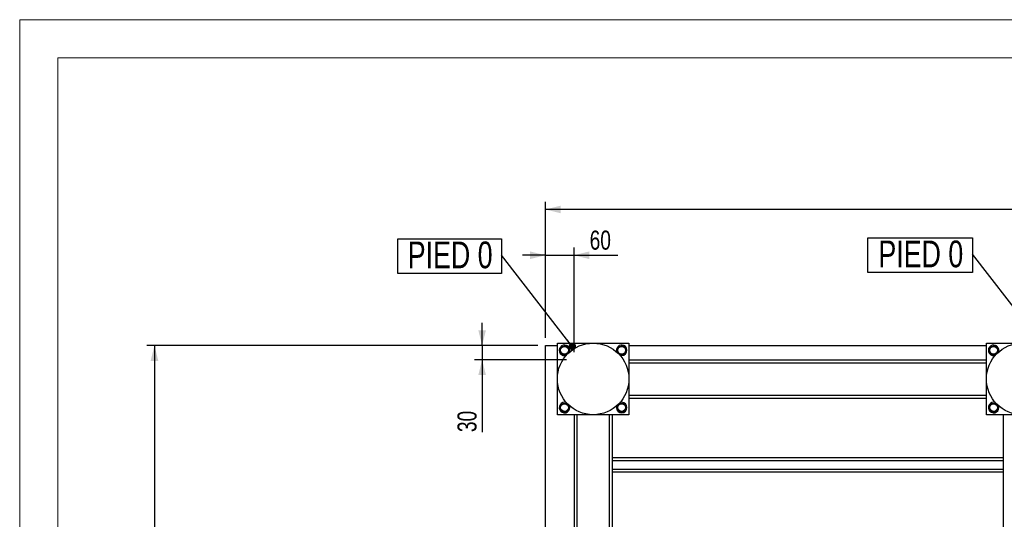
# Model space of a CAD drawing. Header units: millimetres. Extents: x 0 to 841, y 0 to 594.
# Tile 13 of 107: x 0 to 129, y 529 to 594. Entities that reach past the tile are written whole.
import ezdxf

# ---------------------------------------------------------------- set-up
doc = ezdxf.new("R2010")
doc.units = ezdxf.units.MM
doc.layers.add('COTES', color=1, linetype='Continuous')
doc.layers.add('NOTES', color=6, linetype='Continuous')
doc.layers.add('TRAIT-FORT', color=4, linetype='Continuous', lineweight=25)
doc.styles.add('SLDTEXTSTYLE0', font='TXT', dxfattribs={"width": 0.75})
doc.dimstyles.new('SLDDIMSTYLE0', dxfattribs={"dimtxt": 2.5, "dimasz": 2, "dimexe": 0, "dimexo": 0.0625, "dimtad": 1, "dimlfac": 16, "dimrnd": 1e-09, "dimzin": 12, "dimdsep": 46, "dimtxsty": 'SLDTEXTSTYLE0', "dimsah": 1, "dimcen": 0.09, "dimadec": 0, "dimazin": 3, "dimtfac": 1, "dimtofl": 0, "dimtmove": 0, "dimatfit": 3, "dimfxl": 1, "dimfrac": 2, "dimtolj": 1, "dimtzin": 12, "dimarcsym": 0})
doc.dimstyles.new('SLDDIMSTYLE1', dxfattribs={"dimtxt": 0.18, "dimasz": 1, "dimexe": 0, "dimexo": 0.0625, "dimgap": 0, "dimtad": 0, "dimtih": 1, "dimtoh": 1, "dimdec": 0, "dimrnd": 1e-09, "dimzin": 0, "dimdsep": 46, "dimtxsty": 'Standard', "dimblk1": 'DOT', "dimblk2": 'DOT', "dimsah": 1, "dimcen": 0.09, "dimadec": 0, "dimazin": 0, "dimtfac": 1, "dimtdec": 0, "dimtofl": 0, "dimtmove": 0, "dimatfit": 3, "dimldrblk": 'DOT', "dimfxl": 1, "dimfrac": 2, "dimtolj": 1, "dimtzin": 0, "dimarcsym": 0})
doc.dimstyles.new('SLDDIMSTYLE2', dxfattribs={"dimtxt": 2.5, "dimasz": 2, "dimexe": 0, "dimexo": 0.0625, "dimtad": 1, "dimlfac": 16, "dimrnd": 1e-09, "dimzin": 12, "dimdsep": 46, "dimtxsty": 'SLDTEXTSTYLE0', "dimsah": 1, "dimcen": 0.09, "dimadec": 0, "dimazin": 3, "dimtfac": 1, "dimtmove": 0, "dimatfit": 0, "dimfxl": 1, "dimfrac": 2, "dimtolj": 1, "dimtzin": 12, "dimarcsym": 0})

# ---------------------------------------------------------------- blocks, each defined once
blk = doc.blocks.new('_D_17')
at = {"layer": 'COTES', "color": 1, "transparency": 16777216}
for p, q in [((68.92, 552.29), (68.92, 570.13)), ((298.3, 539.48), (298.3, 570.13)), ((298.3, 569.13), (68.92, 569.13))]:
    blk.add_line(p, q, dxfattribs=at)
for points in [[(68.92, 569.13), (70.92, 568.63), (70.92, 569.63)], [(298.3, 569.13), (296.3, 569.63), (296.3, 568.63)]]:
    blk.add_solid(points, dxfattribs=at)
at = {"layer": 'COTES', "color": 1, "transparency": 16777216, "insert": (179.92, 572.36), "char_height": 2.5, "attachment_point": 1, "style": 'SLDTEXTSTYLE0'}
blk.add_mtext('3670', dxfattribs=at)
blk = doc.blocks.new('_D_19')
at = {"layer": 'COTES', "color": 1, "transparency": 16777216}
for p, q in [((68.92, 552.29), (68.92, 564.13)), ((72.67, 550.42), (72.67, 564.13)), ((68.92, 563.13), (65.92, 563.13)), ((68.92, 563.13), (72.67, 563.13)), ((72.67, 563.13), (78.41, 563.13))]:
    blk.add_line(p, q, dxfattribs=at)
for points in [[(68.92, 563.13), (66.92, 563.63), (66.92, 562.63)], [(72.67, 563.13), (74.67, 562.63), (74.67, 563.63)]]:
    blk.add_solid(points, dxfattribs=at)
at = {"layer": 'COTES', "color": 1, "transparency": 16777216, "insert": (74.72, 566.36), "char_height": 2.5, "attachment_point": 1, "style": 'SLDTEXTSTYLE0'}
blk.add_mtext('60', dxfattribs=at)
blk = doc.blocks.new('_D_20')
at = {"layer": 'COTES', "color": 1, "transparency": 16777216}
for p, q in [((60.62, 551.29), (60.62, 554.29)), ((67.92, 551.29), (59.62, 551.29)), ((60.62, 551.29), (60.62, 549.42)), ((71.67, 549.42), (59.62, 549.42)), ((60.62, 549.42), (60.62, 539.95))]:
    blk.add_line(p, q, dxfattribs=at)
for points in [[(60.62, 551.29), (61.12, 553.29), (60.12, 553.29)], [(60.62, 549.42), (60.12, 547.42), (61.12, 547.42)]]:
    blk.add_solid(points, dxfattribs=at)
at = {"layer": 'COTES', "color": 1, "transparency": 16777216, "insert": (57.39, 539.95), "char_height": 2.5, "attachment_point": 1, "rotation": 90, "style": 'SLDTEXTSTYLE0'}
blk.add_mtext('30', dxfattribs=at)
blk = doc.blocks.new('_D_21')
at = {"layer": 'COTES', "color": 1, "transparency": 16777216}
for p, q in [((67.92, 551.29), (16.67, 551.29)), ((17.67, 551.29), (17.67, 380.17)), ((67.92, 380.17), (16.67, 380.17))]:
    blk.add_line(p, q, dxfattribs=at)
for points in [[(17.67, 551.29), (17.17, 549.29), (18.17, 549.29)], [(17.67, 380.17), (18.17, 382.17), (17.17, 382.17)]]:
    blk.add_solid(points, dxfattribs=at)
at = {"layer": 'COTES', "color": 1, "transparency": 16777216, "insert": (14.45, 462.03), "char_height": 2.5, "attachment_point": 1, "rotation": 90, "style": 'SLDTEXTSTYLE0'}
blk.add_mtext('2738', dxfattribs=at)
blk = doc.blocks.new('SW_NOTE_22')
at = {"layer": 'NOTES', "color": 0}
for p, q in [((-13.58, -2.4), (-13.58, 2.13)), ((-13.58, 2.13), (0, 2.13)), ((0, 2.13), (0, -2.4)), ((0, -2.4), (-13.58, -2.4))]:
    blk.add_line(p, q, dxfattribs=at)
at = {"layer": 'NOTES', "color": 0, "insert": (-6.71, 1.78), "char_height": 3.5, "attachment_point": 2, "style": 'SLDTEXTSTYLE0'}
blk.add_mtext('PIED 0', dxfattribs=at)
blk = doc.blocks.new('_Dot')
at = {"color": 0, "linetype": 'ByBlock', "lineweight": -2}
blk.add_line((-0.5, 0), (-1, 0), dxfattribs=at)
at = {"color": 0, "linetype": 'ByBlock', "const_width": 0.5}
blk.add_lwpolyline([(-0.25, 0, 1), (0.25, 0, 1)], format="xyb", close=True, dxfattribs=at)
blk = doc.blocks.new('SW_NOTE_23')
at = {"layer": 'NOTES', "color": 0}
for p, q in [((-13.71, -2.4), (-13.71, 2.13)), ((-13.71, 2.13), (0, 2.13)), ((0, 2.13), (0, -2.4)), ((0, -2.4), (-13.71, -2.4))]:
    blk.add_line(p, q, dxfattribs=at)
at = {"layer": 'NOTES', "color": 0, "insert": (-6.77, 1.78), "char_height": 3.5, "attachment_point": 2, "style": 'SLDTEXTSTYLE0'}
blk.add_mtext('PIED 0', dxfattribs=at)

msp = doc.modelspace()

# ---------------------------------------------------------------- linework, layer by layer
at = {"color": 7, "linetype": 'Continuous', "lineweight": 18}
for p, q in [((841, 594), (0, 594)), ((0, 594), (0, 0)), ((5, 589), (5, 5)), ((836, 589), (5, 589))]:
    msp.add_line(p, q, dxfattribs=at)
at = {"layer": 'TRAIT-FORT', "color": 4, "linetype": 'Continuous', "lineweight": 25}
for p, q in [((68.92216, 448.47899), (68.92216, 551.29149)), ((68.92216, 551.29149), (70.48466, 551.29149)), ((70.48466, 542.22899), (70.48466, 551.60399)), ((70.48466, 551.60399), (79.85966, 551.60399)), ((79.85966, 551.60399), (79.85966, 542.22899)), ((79.85966, 551.29149), (126.73466, 551.29149)), ((126.73466, 542.22899), (126.73466, 551.60399)), ((126.73466, 551.60399), (136.10966, 551.60399)), ((79.85966, 549.41649), (126.73466, 549.41649)), ((79.85966, 549.04149), (126.73466, 549.04149)), ((79.85966, 544.79149), (126.73466, 544.79149)), ((79.85966, 544.41649), (126.73466, 544.41649)), ((79.85966, 542.22899), (70.48466, 542.22899)), ((72.67216, 542.22899), (72.67216, 499.72899)), ((73.04716, 542.22899), (73.04716, 499.72899)), ((77.29716, 542.22899), (77.29716, 499.72899)), ((77.67216, 542.22899), (77.67216, 514.41649)), ((136.10966, 542.22899), (126.73466, 542.22899)), ((128.92216, 542.22899), (128.92216, 514.41649)), ((77.67216, 536.60399), (128.92216, 536.60399)), ((77.67216, 536.22899), (128.92216, 536.22899)), ((77.67216, 535.10399), (128.92216, 535.10399)), ((77.67216, 534.72899), (128.92216, 534.72899))]:
    msp.add_line(p, q, dxfattribs=at)
for centre, radius in [((75.17216, 546.91649), 4.6875), ((71.42216, 550.66649), 0.50469), ((78.92216, 550.66649), 0.50469), ((131.42216, 546.91649), 4.6875), ((127.67216, 550.66649), 0.50469), ((71.42216, 543.16649), 0.50469), ((78.92216, 543.16649), 0.50469), ((127.67216, 543.16649), 0.50469)]:
    msp.add_circle(centre, radius, dxfattribs=at)
for centre, start, end in [((71.42216, 550.66649), 67.4773264, 290.9511654), ((71.42216, 550.66649), 337.4365778, 67.4773264), ((78.92216, 550.66649), 67.4773264, 200.2859261), ((78.92216, 550.66649), 249.7140773, 67.4773264), ((127.67216, 550.66649), 67.4773264, 292.3848335), ((127.67216, 550.66649), 336.9576967, 67.4773264), ((71.42216, 543.16649), 69.662342, 20.3376654), ((78.92216, 543.16649), 159.7555078, 67.4773264), ((78.92216, 543.16649), 67.4773264, 110.2445044), ((127.67216, 543.16649), 69.6955561, 20.3044443)]:
    msp.add_arc(centre, 0.6875, start, end, dxfattribs=at)
for points, knots in [([(71.05218, 551.1558), (71.12963, 551.16544), (71.25772, 551.18138), (71.44351, 551.2045), (71.5685, 551.22005), (71.64039, 551.229), (71.66092, 551.23156)], [0, 0, 0, 0, 0.385549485, 0.637641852, 0.896546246, 1, 1, 1, 1]), ([(71.05218, 551.1558), (71.12963, 551.16544), (71.25772, 551.18138), (71.44351, 551.2045), (71.5685, 551.22005), (71.64039, 551.229), (71.66092, 551.23156)], [0, 0, 0, 0, 0.385549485, 0.637641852, 0.896546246, 1, 1, 1, 1]), ([(72.03089, 550.74225), (71.99878, 550.78472), (71.93386, 550.87058), (71.83768, 550.99778), (71.74573, 551.11939), (71.68936, 551.19394), (71.66092, 551.23156)], [0, 0, 0, 0, 0.264604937, 0.534947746, 0.765343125, 1, 1, 1, 1]), ([(72.03089, 550.74225), (71.99878, 550.78472), (71.93386, 550.87058), (71.83768, 550.99778), (71.74573, 551.11939), (71.68936, 551.19394), (71.66092, 551.23156)], [0, 0, 0, 0, 0.264604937, 0.534947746, 0.765343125, 1, 1, 1, 1]), ([(78.55218, 551.1558), (78.62963, 551.16544), (78.75772, 551.18138), (78.94351, 551.2045), (79.0685, 551.22005), (79.14039, 551.229), (79.16092, 551.23156)], [0, 0, 0, 0, 0.385549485, 0.637641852, 0.896546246, 1, 1, 1, 1]), ([(78.55218, 551.1558), (78.62963, 551.16544), (78.75772, 551.18138), (78.94351, 551.2045), (79.0685, 551.22005), (79.14039, 551.229), (79.16092, 551.23156)], [0, 0, 0, 0, 0.385549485, 0.637641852, 0.896546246, 1, 1, 1, 1]), ([(79.53089, 550.74225), (79.49878, 550.78472), (79.43386, 550.87058), (79.33768, 550.99778), (79.24573, 551.11939), (79.18936, 551.19394), (79.16092, 551.23156)], [0, 0, 0, 0, 0.264604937, 0.534947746, 0.765343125, 1, 1, 1, 1]), ([(79.53089, 550.74225), (79.49878, 550.78472), (79.43386, 550.87058), (79.33768, 550.99778), (79.24573, 551.11939), (79.18936, 551.19394), (79.16092, 551.23156)], [0, 0, 0, 0, 0.264604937, 0.534947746, 0.765343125, 1, 1, 1, 1]), ([(127.30218, 551.1558), (127.37963, 551.16544), (127.50772, 551.18138), (127.69351, 551.2045), (127.8185, 551.22005), (127.89039, 551.229), (127.91092, 551.23156)], [0, 0, 0, 0, 0.385549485, 0.637641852, 0.896546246, 1, 1, 1, 1]), ([(127.30218, 551.1558), (127.37963, 551.16544), (127.50772, 551.18138), (127.69351, 551.2045), (127.8185, 551.22005), (127.89039, 551.229), (127.91092, 551.23156)], [0, 0, 0, 0, 0.385549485, 0.637641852, 0.896546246, 1, 1, 1, 1]), ([(128.28089, 550.74225), (128.24878, 550.78472), (128.18386, 550.87058), (128.08768, 550.99778), (127.99573, 551.11939), (127.93936, 551.19394), (127.91092, 551.23156)], [0, 0, 0, 0, 0.264604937, 0.534947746, 0.765343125, 1, 1, 1, 1]), ([(128.28089, 550.74225), (128.24878, 550.78472), (128.18386, 550.87058), (128.08768, 550.99778), (127.99573, 551.11939), (127.93936, 551.19394), (127.91092, 551.23156)], [0, 0, 0, 0, 0.264604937, 0.534947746, 0.765343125, 1, 1, 1, 1]), ([(70.81342, 550.59074), (70.83414, 550.63978), (70.87604, 550.73893), (70.93811, 550.88584), (70.99745, 551.02627), (71.03382, 551.11236), (71.05218, 551.1558)], [0, 0, 0, 0, 0.264604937, 0.534947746, 0.765343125, 1, 1, 1, 1]), ([(70.81342, 550.59074), (70.83414, 550.63978), (70.87604, 550.73893), (70.93811, 550.88584), (70.99745, 551.02627), (71.03382, 551.11236), (71.05218, 551.1558)], [0, 0, 0, 0, 0.264604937, 0.534947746, 0.765343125, 1, 1, 1, 1]), ([(70.81342, 550.59074), (70.84553, 550.54827), (70.91045, 550.46241), (71.00663, 550.3352), (71.09858, 550.2136), (71.15495, 550.13905), (71.18339, 550.10143)], [0, 0, 0, 0, 0.264604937, 0.534947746, 0.765343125, 1, 1, 1, 1]), ([(70.81342, 550.59074), (70.84553, 550.54827), (70.91045, 550.46241), (71.00663, 550.3352), (71.09858, 550.2136), (71.15495, 550.13905), (71.18339, 550.10143)], [0, 0, 0, 0, 0.264604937, 0.534947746, 0.765343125, 1, 1, 1, 1]), ([(71.18339, 550.10143), (71.26084, 550.11107), (71.38894, 550.12701), (71.57472, 550.15013), (71.69972, 550.16569), (71.77161, 550.17463), (71.79213, 550.17719)], [0, 0, 0, 0, 0.385549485, 0.637641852, 0.896546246, 1, 1, 1, 1]), ([(71.18339, 550.10143), (71.26084, 550.11107), (71.38894, 550.12701), (71.57472, 550.15013), (71.69972, 550.16569), (71.77161, 550.17463), (71.79213, 550.17719)], [0, 0, 0, 0, 0.385549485, 0.637641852, 0.896546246, 1, 1, 1, 1]), ([(72.03089, 550.74225), (72.01017, 550.69321), (71.96828, 550.59406), (71.9062, 550.44715), (71.84686, 550.30672), (71.81049, 550.22063), (71.79213, 550.17719)], [0, 0, 0, 0, 0.2646049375, 0.5349477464, 0.7653431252, 1, 1, 1, 1]), ([(72.03089, 550.74225), (72.01017, 550.69321), (71.96828, 550.59406), (71.9062, 550.44715), (71.84686, 550.30672), (71.81049, 550.22063), (71.79213, 550.17719)], [0, 0, 0, 0, 0.2646049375, 0.5349477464, 0.7653431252, 1, 1, 1, 1]), ([(78.31342, 550.59074), (78.33414, 550.63978), (78.37604, 550.73893), (78.43811, 550.88584), (78.49745, 551.02627), (78.53382, 551.11236), (78.55218, 551.1558)], [0, 0, 0, 0, 0.264604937, 0.534947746, 0.765343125, 1, 1, 1, 1]), ([(78.31342, 550.59074), (78.33414, 550.63978), (78.37604, 550.73893), (78.43811, 550.88584), (78.49745, 551.02627), (78.53382, 551.11236), (78.55218, 551.1558)], [0, 0, 0, 0, 0.264604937, 0.534947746, 0.765343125, 1, 1, 1, 1]), ([(78.31342, 550.59074), (78.34553, 550.54827), (78.41045, 550.46241), (78.50663, 550.3352), (78.59858, 550.2136), (78.65495, 550.13905), (78.68339, 550.10143)], [0, 0, 0, 0, 0.264604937, 0.534947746, 0.765343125, 1, 1, 1, 1]), ([(78.31342, 550.59074), (78.34553, 550.54827), (78.41045, 550.46241), (78.50663, 550.3352), (78.59858, 550.2136), (78.65495, 550.13905), (78.68339, 550.10143)], [0, 0, 0, 0, 0.264604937, 0.534947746, 0.765343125, 1, 1, 1, 1]), ([(78.68339, 550.10143), (78.76084, 550.11107), (78.88894, 550.12701), (79.07472, 550.15013), (79.19972, 550.16569), (79.27161, 550.17463), (79.29213, 550.17719)], [0, 0, 0, 0, 0.385549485, 0.637641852, 0.896546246, 1, 1, 1, 1]), ([(78.68339, 550.10143), (78.76084, 550.11107), (78.88894, 550.12701), (79.07472, 550.15013), (79.19972, 550.16569), (79.27161, 550.17463), (79.29213, 550.17719)], [0, 0, 0, 0, 0.385549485, 0.637641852, 0.896546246, 1, 1, 1, 1]), ([(79.53089, 550.74225), (79.51017, 550.69321), (79.46828, 550.59406), (79.4062, 550.44715), (79.34686, 550.30672), (79.31049, 550.22063), (79.29213, 550.17719)], [0, 0, 0, 0, 0.2646049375, 0.5349477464, 0.7653431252, 1, 1, 1, 1]), ([(79.53089, 550.74225), (79.51017, 550.69321), (79.46828, 550.59406), (79.4062, 550.44715), (79.34686, 550.30672), (79.31049, 550.22063), (79.29213, 550.17719)], [0, 0, 0, 0, 0.2646049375, 0.5349477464, 0.7653431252, 1, 1, 1, 1]), ([(127.06342, 550.59074), (127.08414, 550.63978), (127.12604, 550.73893), (127.18811, 550.88584), (127.24745, 551.02627), (127.28382, 551.11236), (127.30218, 551.1558)], [0, 0, 0, 0, 0.264604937, 0.534947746, 0.765343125, 1, 1, 1, 1]), ([(127.06342, 550.59074), (127.08414, 550.63978), (127.12604, 550.73893), (127.18811, 550.88584), (127.24745, 551.02627), (127.28382, 551.11236), (127.30218, 551.1558)], [0, 0, 0, 0, 0.264604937, 0.534947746, 0.765343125, 1, 1, 1, 1]), ([(127.06342, 550.59074), (127.09553, 550.54827), (127.16045, 550.46241), (127.25663, 550.3352), (127.34858, 550.2136), (127.40495, 550.13905), (127.43339, 550.10143)], [0, 0, 0, 0, 0.264604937, 0.534947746, 0.765343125, 1, 1, 1, 1]), ([(127.06342, 550.59074), (127.09553, 550.54827), (127.16045, 550.46241), (127.25663, 550.3352), (127.34858, 550.2136), (127.40495, 550.13905), (127.43339, 550.10143)], [0, 0, 0, 0, 0.264604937, 0.534947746, 0.765343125, 1, 1, 1, 1]), ([(127.43339, 550.10143), (127.51084, 550.11107), (127.63894, 550.12701), (127.82472, 550.15013), (127.94972, 550.16569), (128.02161, 550.17463), (128.04213, 550.17719)], [0, 0, 0, 0, 0.385549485, 0.637641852, 0.896546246, 1, 1, 1, 1]), ([(127.43339, 550.10143), (127.51084, 550.11107), (127.63894, 550.12701), (127.82472, 550.15013), (127.94972, 550.16569), (128.02161, 550.17463), (128.04213, 550.17719)], [0, 0, 0, 0, 0.385549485, 0.637641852, 0.896546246, 1, 1, 1, 1]), ([(128.28089, 550.74225), (128.26017, 550.69321), (128.21828, 550.59406), (128.1562, 550.44715), (128.09686, 550.30672), (128.06049, 550.22063), (128.04213, 550.17719)], [0, 0, 0, 0, 0.2646049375, 0.5349477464, 0.7653431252, 1, 1, 1, 1]), ([(128.28089, 550.74225), (128.26017, 550.69321), (128.21828, 550.59406), (128.1562, 550.44715), (128.09686, 550.30672), (128.06049, 550.22063), (128.04213, 550.17719)], [0, 0, 0, 0, 0.2646049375, 0.5349477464, 0.7653431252, 1, 1, 1, 1]), ([(70.81342, 543.09074), (70.83414, 543.13978), (70.87604, 543.23893), (70.93811, 543.38584), (70.99745, 543.52627), (71.03382, 543.61236), (71.05218, 543.6558)], [0, 0, 0, 0, 0.264604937, 0.534947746, 0.765343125, 1, 1, 1, 1]), ([(70.81342, 543.09074), (70.83414, 543.13978), (70.87604, 543.23893), (70.93811, 543.38584), (70.99745, 543.52627), (71.03382, 543.61236), (71.05218, 543.6558)], [0, 0, 0, 0, 0.264604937, 0.534947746, 0.765343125, 1, 1, 1, 1]), ([(71.05218, 543.6558), (71.12963, 543.66544), (71.25772, 543.68138), (71.44351, 543.7045), (71.5685, 543.72005), (71.64039, 543.729), (71.66092, 543.73156)], [0, 0, 0, 0, 0.385549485, 0.637641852, 0.896546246, 1, 1, 1, 1]), ([(71.05218, 543.6558), (71.12963, 543.66544), (71.25772, 543.68138), (71.44351, 543.7045), (71.5685, 543.72005), (71.64039, 543.729), (71.66092, 543.73156)], [0, 0, 0, 0, 0.385549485, 0.637641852, 0.896546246, 1, 1, 1, 1]), ([(72.03089, 543.24225), (71.99878, 543.28472), (71.93386, 543.37058), (71.83768, 543.49778), (71.74573, 543.61939), (71.68936, 543.69394), (71.66092, 543.73156)], [0, 0, 0, 0, 0.264604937, 0.534947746, 0.765343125, 1, 1, 1, 1]), ([(72.03089, 543.24225), (71.99878, 543.28472), (71.93386, 543.37058), (71.83768, 543.49778), (71.74573, 543.61939), (71.68936, 543.69394), (71.66092, 543.73156)], [0, 0, 0, 0, 0.264604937, 0.534947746, 0.765343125, 1, 1, 1, 1]), ([(78.31342, 543.09074), (78.33414, 543.13978), (78.37604, 543.23893), (78.43811, 543.38584), (78.49745, 543.52627), (78.53382, 543.61236), (78.55218, 543.6558)], [0, 0, 0, 0, 0.264604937, 0.534947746, 0.765343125, 1, 1, 1, 1]), ([(78.31342, 543.09074), (78.33414, 543.13978), (78.37604, 543.23893), (78.43811, 543.38584), (78.49745, 543.52627), (78.53382, 543.61236), (78.55218, 543.6558)], [0, 0, 0, 0, 0.264604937, 0.534947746, 0.765343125, 1, 1, 1, 1]), ([(78.55218, 543.6558), (78.62963, 543.66544), (78.75772, 543.68138), (78.94351, 543.7045), (79.0685, 543.72005), (79.14039, 543.729), (79.16092, 543.73156)], [0, 0, 0, 0, 0.385549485, 0.637641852, 0.896546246, 1, 1, 1, 1]), ([(78.55218, 543.6558), (78.62963, 543.66544), (78.75772, 543.68138), (78.94351, 543.7045), (79.0685, 543.72005), (79.14039, 543.729), (79.16092, 543.73156)], [0, 0, 0, 0, 0.385549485, 0.637641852, 0.896546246, 1, 1, 1, 1]), ([(79.53089, 543.24225), (79.49878, 543.28472), (79.43386, 543.37058), (79.33768, 543.49778), (79.24573, 543.61939), (79.18936, 543.69394), (79.16092, 543.73156)], [0, 0, 0, 0, 0.264604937, 0.534947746, 0.765343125, 1, 1, 1, 1]), ([(79.53089, 543.24225), (79.49878, 543.28472), (79.43386, 543.37058), (79.33768, 543.49778), (79.24573, 543.61939), (79.18936, 543.69394), (79.16092, 543.73156)], [0, 0, 0, 0, 0.264604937, 0.534947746, 0.765343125, 1, 1, 1, 1]), ([(127.06342, 543.09074), (127.08414, 543.13978), (127.12604, 543.23893), (127.18811, 543.38584), (127.24745, 543.52627), (127.28382, 543.61236), (127.30218, 543.6558)], [0, 0, 0, 0, 0.264604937, 0.534947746, 0.765343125, 1, 1, 1, 1]), ([(127.06342, 543.09074), (127.08414, 543.13978), (127.12604, 543.23893), (127.18811, 543.38584), (127.24745, 543.52627), (127.28382, 543.61236), (127.30218, 543.6558)], [0, 0, 0, 0, 0.264604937, 0.534947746, 0.765343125, 1, 1, 1, 1]), ([(127.30218, 543.6558), (127.37963, 543.66544), (127.50772, 543.68138), (127.69351, 543.7045), (127.8185, 543.72005), (127.89039, 543.729), (127.91092, 543.73156)], [0, 0, 0, 0, 0.385549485, 0.637641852, 0.896546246, 1, 1, 1, 1]), ([(127.30218, 543.6558), (127.37963, 543.66544), (127.50772, 543.68138), (127.69351, 543.7045), (127.8185, 543.72005), (127.89039, 543.729), (127.91092, 543.73156)], [0, 0, 0, 0, 0.385549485, 0.637641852, 0.896546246, 1, 1, 1, 1]), ([(128.28089, 543.24225), (128.24878, 543.28472), (128.18386, 543.37058), (128.08768, 543.49778), (127.99573, 543.61939), (127.93936, 543.69394), (127.91092, 543.73156)], [0, 0, 0, 0, 0.264604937, 0.534947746, 0.765343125, 1, 1, 1, 1]), ([(128.28089, 543.24225), (128.24878, 543.28472), (128.18386, 543.37058), (128.08768, 543.49778), (127.99573, 543.61939), (127.93936, 543.69394), (127.91092, 543.73156)], [0, 0, 0, 0, 0.264604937, 0.534947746, 0.765343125, 1, 1, 1, 1]), ([(70.81342, 543.09074), (70.84553, 543.04827), (70.91045, 542.96241), (71.00663, 542.8352), (71.09858, 542.7136), (71.15495, 542.63905), (71.18339, 542.60143)], [0, 0, 0, 0, 0.264604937, 0.534947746, 0.765343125, 1, 1, 1, 1]), ([(70.81342, 543.09074), (70.84553, 543.04827), (70.91045, 542.96241), (71.00663, 542.8352), (71.09858, 542.7136), (71.15495, 542.63905), (71.18339, 542.60143)], [0, 0, 0, 0, 0.264604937, 0.534947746, 0.765343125, 1, 1, 1, 1]), ([(71.18339, 542.60143), (71.26084, 542.61107), (71.38894, 542.62701), (71.57472, 542.65013), (71.69972, 542.66569), (71.77161, 542.67463), (71.79213, 542.67719)], [0, 0, 0, 0, 0.385549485, 0.637641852, 0.896546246, 1, 1, 1, 1]), ([(71.18339, 542.60143), (71.26084, 542.61107), (71.38894, 542.62701), (71.57472, 542.65013), (71.69972, 542.66569), (71.77161, 542.67463), (71.79213, 542.67719)], [0, 0, 0, 0, 0.385549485, 0.637641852, 0.896546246, 1, 1, 1, 1]), ([(72.03089, 543.24225), (72.01017, 543.19321), (71.96828, 543.09406), (71.9062, 542.94715), (71.84686, 542.80672), (71.81049, 542.72063), (71.79213, 542.67719)], [0, 0, 0, 0, 0.2646049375, 0.5349477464, 0.7653431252, 1, 1, 1, 1]), ([(72.03089, 543.24225), (72.01017, 543.19321), (71.96828, 543.09406), (71.9062, 542.94715), (71.84686, 542.80672), (71.81049, 542.72063), (71.79213, 542.67719)], [0, 0, 0, 0, 0.2646049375, 0.5349477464, 0.7653431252, 1, 1, 1, 1]), ([(78.31342, 543.09074), (78.34553, 543.04827), (78.41045, 542.96241), (78.50663, 542.8352), (78.59858, 542.7136), (78.65495, 542.63905), (78.68339, 542.60143)], [0, 0, 0, 0, 0.264604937, 0.534947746, 0.765343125, 1, 1, 1, 1]), ([(78.31342, 543.09074), (78.34553, 543.04827), (78.41045, 542.96241), (78.50663, 542.8352), (78.59858, 542.7136), (78.65495, 542.63905), (78.68339, 542.60143)], [0, 0, 0, 0, 0.264604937, 0.534947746, 0.765343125, 1, 1, 1, 1]), ([(78.68339, 542.60143), (78.76084, 542.61107), (78.88894, 542.62701), (79.07472, 542.65013), (79.19972, 542.66569), (79.27161, 542.67463), (79.29213, 542.67719)], [0, 0, 0, 0, 0.385549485, 0.637641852, 0.896546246, 1, 1, 1, 1]), ([(78.68339, 542.60143), (78.76084, 542.61107), (78.88894, 542.62701), (79.07472, 542.65013), (79.19972, 542.66569), (79.27161, 542.67463), (79.29213, 542.67719)], [0, 0, 0, 0, 0.385549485, 0.637641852, 0.896546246, 1, 1, 1, 1]), ([(79.53089, 543.24225), (79.51017, 543.19321), (79.46828, 543.09406), (79.4062, 542.94715), (79.34686, 542.80672), (79.31049, 542.72063), (79.29213, 542.67719)], [0, 0, 0, 0, 0.2646049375, 0.5349477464, 0.7653431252, 1, 1, 1, 1]), ([(79.53089, 543.24225), (79.51017, 543.19321), (79.46828, 543.09406), (79.4062, 542.94715), (79.34686, 542.80672), (79.31049, 542.72063), (79.29213, 542.67719)], [0, 0, 0, 0, 0.2646049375, 0.5349477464, 0.7653431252, 1, 1, 1, 1]), ([(127.06342, 543.09074), (127.09553, 543.04827), (127.16045, 542.96241), (127.25663, 542.8352), (127.34858, 542.7136), (127.40495, 542.63905), (127.43339, 542.60143)], [0, 0, 0, 0, 0.264604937, 0.534947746, 0.765343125, 1, 1, 1, 1]), ([(127.06342, 543.09074), (127.09553, 543.04827), (127.16045, 542.96241), (127.25663, 542.8352), (127.34858, 542.7136), (127.40495, 542.63905), (127.43339, 542.60143)], [0, 0, 0, 0, 0.264604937, 0.534947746, 0.765343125, 1, 1, 1, 1]), ([(127.43339, 542.60143), (127.51084, 542.61107), (127.63894, 542.62701), (127.82472, 542.65013), (127.94972, 542.66569), (128.02161, 542.67463), (128.04213, 542.67719)], [0, 0, 0, 0, 0.385549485, 0.637641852, 0.896546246, 1, 1, 1, 1]), ([(127.43339, 542.60143), (127.51084, 542.61107), (127.63894, 542.62701), (127.82472, 542.65013), (127.94972, 542.66569), (128.02161, 542.67463), (128.04213, 542.67719)], [0, 0, 0, 0, 0.385549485, 0.637641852, 0.896546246, 1, 1, 1, 1]), ([(128.28089, 543.24225), (128.26017, 543.19321), (128.21828, 543.09406), (128.1562, 542.94715), (128.09686, 542.80672), (128.06049, 542.72063), (128.04213, 542.67719)], [0, 0, 0, 0, 0.2646049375, 0.5349477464, 0.7653431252, 1, 1, 1, 1]), ([(128.28089, 543.24225), (128.26017, 543.19321), (128.21828, 543.09406), (128.1562, 542.94715), (128.09686, 542.80672), (128.06049, 542.72063), (128.04213, 542.67719)], [0, 0, 0, 0, 0.2646049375, 0.5349477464, 0.7653431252, 1, 1, 1, 1])]:
    msp.add_open_spline(points, degree=3, knots=knots, dxfattribs=at)

# ---------------------------------------------------------------- block references
at = {"layer": 'NOTES', "color": 211}
for name, p in [('SW_NOTE_23', (124.90566, 563.27044)), ('SW_NOTE_22', (63.14465, 563.14465))]:
    msp.add_blockref(name, p, dxfattribs=at)

# ---------------------------------------------------------------- dimensions: what is measured, and where the dimension line sits
at = {"layer": 'COTES', "color": 1}
for base, p1, p2, dimstyle, picture, middle in [((68.92216, 569.13284), (298.29716, 538.47899), (68.92216, 551.29149), 'SLDDIMSTYLE0', '_D_17', (183.60966, 569.13284)), ((72.67216, 563.13284), (68.92216, 551.29149), (72.67216, 549.41649), 'SLDDIMSTYLE2', '_D_19', (76.56389, 563.13284))]:
    dim = msp.add_linear_dim(base=base, p1=p1, p2=p2, dimstyle=dimstyle, dxfattribs=at)
    dim.commit()
    dim.dimension.update_dxf_attribs({"geometry": picture, "text_midpoint": middle, "dimtype": 160})
for base, p2, dimstyle, picture, middle in [((60.61718, 549.41649), (72.67216, 549.41649), 'SLDDIMSTYLE2', '_D_20', (60.61718, 541.80056)), ((17.6747, 380.16649), (68.92216, 380.16649), 'SLDDIMSTYLE0', '_D_21', (17.6747, 465.72899))]:
    dim = msp.add_linear_dim(base=base, p1=(68.92216, 551.29149), p2=p2, angle=90, dimstyle=dimstyle, dxfattribs=at)
    dim.commit()
    dim.dimension.update_dxf_attribs({"geometry": picture, "text_midpoint": middle, "dimtype": 160})

# ---------------------------------------------------------------- leaders
at = {"layer": 'NOTES', "color": 211}
for points in [[(72.446, 551.18883), (63.14465, 563.14465)], [(134.14817, 551.32412), (124.90566, 563.27044)]]:
    msp.add_leader(points, dimstyle='SLDDIMSTYLE1', dxfattribs=at)

doc.saveas('drawing.dxf')
